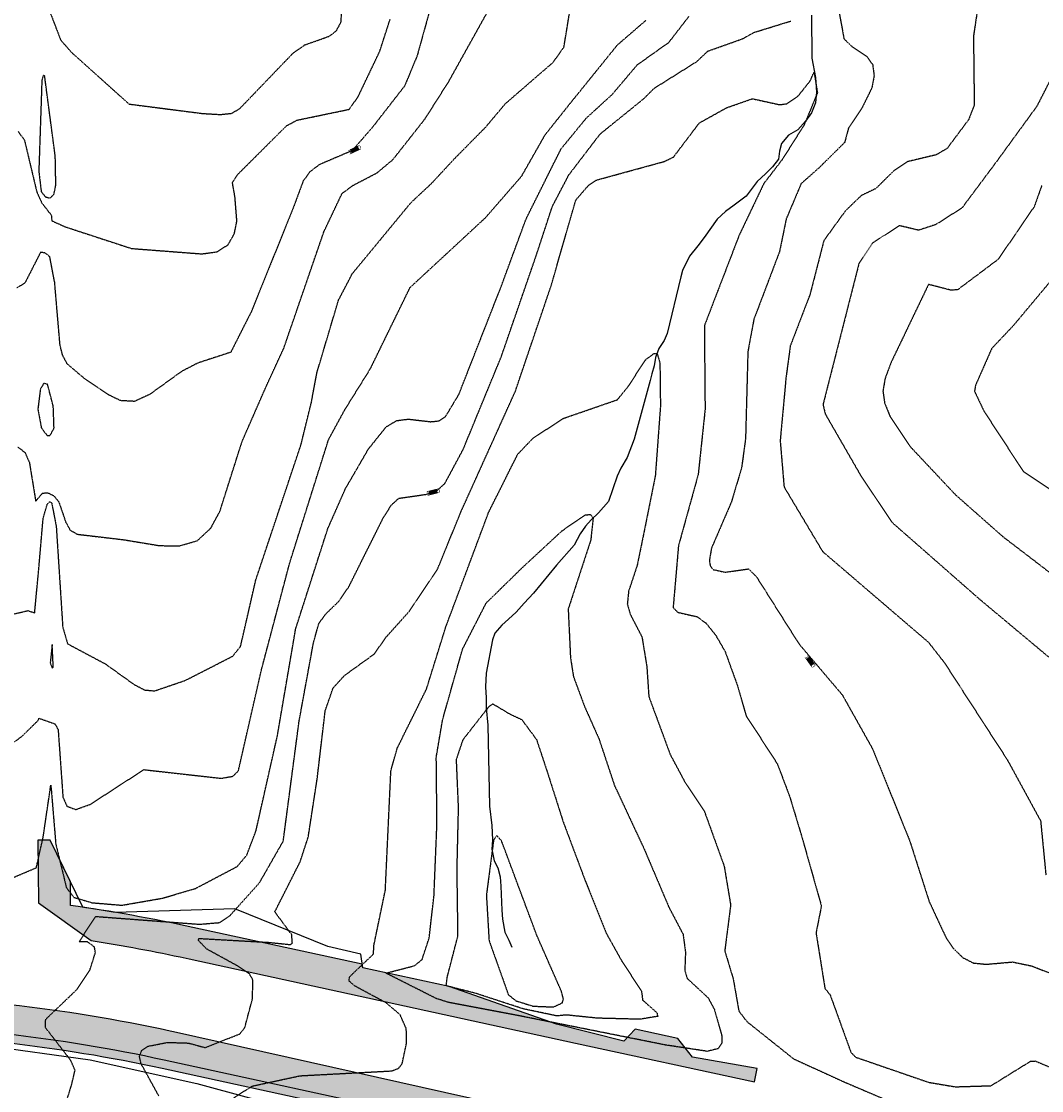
# Model space of a CAD drawing. Header units: feet. Extents: x 2234729 to 2255890, y 588345 to 614924.
# Tile 51 of 88: x 2246220 to 2246671, y 596181 to 596654. Entities that reach past the tile are written whole.
import ezdxf

# ---------------------------------------------------------------- set-up
doc = ezdxf.new("R2010")
doc.units = ezdxf.units.FT
doc.header["$MEASUREMENT"] = 0
doc.linetypes.add('OhDOT_USTN3', pattern=[0.22, 0.165, -0.055])
for name, color, linetype in [('DR_P_Ain', 1, 'Continuous'), ('DR_P_Aix', 2, 'Continuous'), ('DT_X_Contour_Major', 132, 'OhDOT_USTN3'), ('DT_X_Contour_Minor', 136, 'OhDOT_USTN3'), ('DT_X_Contour_Text', 251, 'Continuous'), ('L1', 203, 'Continuous'), ('Waterways', 7, 'Continuous')]:
    doc.layers.add(name, color=color, linetype=linetype)
doc.styles.add('L100', font='cceo.shx', dxfattribs={"height": 2})
picture_1 = doc.add_image_def('image1.sid', size_in_pixel=(17786, 6468))

msp = doc.modelspace()

# ---------------------------------------------------------------- hatches: boundary and pattern name
at = {"layer": 'DR_P_Ain', "transparency": 33554483}
h = msp.add_hatch(color=256, dxfattribs=at)
h.dxf.hatch_style = 1
edge = h.paths.add_edge_path()
edge.add_line((2245708.630216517, 596281.7304674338), (2245679.137036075, 596353.0097727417))
edge.add_arc((2243942.045061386, 595634.2546329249), 1879.919540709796, 22.47826456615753, 28.96858406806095)
edge.add_line((2245586.759225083, 596544.7560328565), (2245581.041853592, 596544.7560328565))
edge.add_arc((2243942.045061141, 595634.2546328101), 1874.919540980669, 22.4782645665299, 29.05320502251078, ccw=False)
edge.add_line((2245674.516912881, 596351.0981081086), (2245681.348319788, 596334.5879206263))
edge.add_arc((2245644.387343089, 596319.2946488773), 39.99997449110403, -90.45179056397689, 22.47820943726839, ccw=False)
edge.add_line((2245644.071937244, 596279.2959179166), (2245640.699109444, 596279.3225107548))
edge.add_arc((2245633.010771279, 596329.8859819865), 51.144649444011, 271.1702127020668, 278.6457824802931, ccw=False)
edge.add_line((2245634.055280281, 596278.751999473), (2245610.891561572, 596278.9346322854))
edge.add_line((2245610.891561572, 596278.9346322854), (2245606.741689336, 596274.5900903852))
edge.add_line((2245606.741689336, 596274.5900903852), (2245700.18194176, 596273.8533668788))
edge.add_line((2245700.18194176, 596273.8533668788), (2245708.630216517, 596281.7304674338))
edge = h.paths.add_edge_path()
edge.add_line((2245988.251492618, 596271.5821015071), (2245986.595027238, 596275.5953121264))
edge.add_line((2245986.595027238, 596275.5953121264), (2245957.216998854, 596275.8269412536))
edge.add_line((2245957.216998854, 596275.8269412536), (2245924.885330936, 596273.5273760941))
edge.add_line((2245924.885330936, 596273.5273760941), (2245908.454344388, 596276.1889362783))
edge.add_line((2245908.454344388, 596276.1889362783), (2245857.058777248, 596276.6162484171))
edge.add_line((2245857.058777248, 596276.6162484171), (2245807.22196095, 596277.0095672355))
edge.add_line((2245807.22196095, 596277.0095672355), (2245797.845511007, 596275.7948317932))
edge.add_arc((2245796.08968646, 596292.8906373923), 17.18573504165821, 203.7579975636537, 275.8640017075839, ccw=False)
edge.add_line((2245780.360352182, 596285.9669438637), (2245776.834060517, 596295.5305252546))
edge.add_arc((2245807.156110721, 596313.011179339), 34.99999993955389, 202.478264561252, 209.9634377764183, ccw=False)
edge.add_line((2245774.815248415, 596299.6295269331), (2245769.763115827, 596311.8395529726))
edge.add_line((2245769.763115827, 596311.8395529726), (2245752.162906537, 596348.022818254))
edge.add_line((2245752.162906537, 596348.022818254), (2245740.229418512, 596383.2029321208))
edge.add_line((2245740.229418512, 596383.2029321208), (2245731.559336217, 596403.68896882))
edge.add_line((2245731.559336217, 596403.68896882), (2245722.37931944, 596404.7739417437))
edge.add_line((2245722.37931944, 596404.7739417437), (2245777.073698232, 596273.2471188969))
edge.add_line((2245777.073698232, 596273.2471188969), (2245988.251492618, 596271.5821015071))
edge = h.paths.add_edge_path()
edge.add_line((2246508.194265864, 596145.6299571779), (2246493.969858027, 596146.5169821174))
edge.add_line((2246493.969858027, 596146.5169821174), (2246445.070220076, 596156.9505581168))
edge.add_line((2246445.070220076, 596156.9505581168), (2246417.500146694, 596161.2859737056))
edge.add_line((2246417.500146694, 596161.2859737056), (2246282.126629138, 596190.765220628))
edge.add_arc((2246136.976415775, 595524.2117293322), 682.1745679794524, 77.71493123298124, 89.54826456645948)
edge.add_line((2246142.354808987, 596206.3650948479), (2245912.073890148, 596208.1807295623))
edge.add_arc((2245893.253152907, 596077.5451221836), 131.9844008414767, 81.80177942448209, 97.2947497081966)
edge.add_line((2245876.494603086, 596208.4612521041), (2245866.442404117, 596208.5405080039))
edge.add_line((2245866.442404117, 596208.5405080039), (2245831.832424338, 596197.2808722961))
edge.add_arc((2245838.019807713, 596178.2620319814), 19.99999999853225, 108.0212177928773, 202.4782645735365)
edge.add_line((2245819.539314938, 596170.6153734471), (2245816.403782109, 596178.1939230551))
edge.add_arc((2245839.504398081, 596187.7522462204), 25.00000000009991, 89.5482645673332, 202.4782645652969, ccw=False)
edge.add_line((2245839.701502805, 596212.751469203), (2246142.386345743, 596210.364970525))
edge.add_arc((2246136.976415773, 595524.2117293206), 686.1745679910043, 77.71493123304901, 89.54826456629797, ccw=False)
edge.add_line((2246282.977732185, 596194.6736248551), (2246508.194265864, 596145.6299571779))
edge = h.paths.add_edge_path()
edge.add_line((2245877.915678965, 595872.6002894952), (2245876.324679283, 595871.9419940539))
edge.add_line((2245876.324679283, 595871.9419940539), (2245865.298524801, 595890.0158999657))
edge.add_line((2245865.298524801, 595890.0158999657), (2245789.844298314, 596072.3741524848))
edge.add_line((2245789.844298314, 596072.3741524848), (2245784.775802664, 596092.4692741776))
edge.add_line((2245784.775802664, 596092.4692741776), (2245772.432396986, 596114.4553459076))
edge.add_line((2245772.432396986, 596114.4553459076), (2245750.41194612, 596167.674511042))
edge.add_arc((2245681.110098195, 596138.99954154), 75.00000001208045, 22.47826456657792, 32.38926362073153)
edge.add_line((2245744.442221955, 596179.1746843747), (2245742.577399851, 596184.3247027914))
edge.add_line((2245742.577399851, 596184.3247027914), (2245735.09978759, 596191.0582914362))
edge.add_arc((2245681.110098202, 596138.9995415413), 75.00000000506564, 43.95686857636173, 52.03706929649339)
edge.add_line((2245727.246462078, 596198.1302098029), (2245726.54833561, 596198.7588725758))
edge.add_arc((2245637.766817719, 596102.216900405), 131.1583406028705, 47.39787008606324, 58.29355114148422)
edge.add_line((2245706.699367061, 596213.800115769), (2245736.836019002, 596213.5625053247))
edge.add_line((2245736.836019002, 596213.5625053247), (2245877.915678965, 595872.6002894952))
at = {"layer": 'DR_P_Aix', "transparency": 33554483}
h = msp.add_hatch(color=256, dxfattribs=at)
h.dxf.hatch_style = 1
h.paths.add_polyline_path([(2245606.741689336, 596274.5900903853), (2245605.680102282, 596273.4787044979), (2245598.789398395, 596273.5117205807), (2245598.780102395, 596264.8118618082), (2245587.119489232, 596264.8243214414), (2245587.093236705, 596261.4946559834), (2245686.089961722, 596260.714122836), (2245700.18194176, 596273.8533668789)], flags=17)
h.paths.add_polyline_path([(2245978.014146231, 595675.8011871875), (2245964.868694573, 595670.3620042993), (2245961.367478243, 595670.9134523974), (2245939.827408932, 595722.9716283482), (2245922.118465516, 595769.8298664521), (2245900.17102703, 595818.8152746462), (2245882.118352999, 595862.445091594), (2245877.915678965, 595872.6002894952), (2245736.836019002, 596213.5625053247), (2245706.699367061, 596213.800115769), (2245698.442700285, 596213.8652149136), (2245656.801789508, 596218.370928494), (2245607.139609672, 596218.2942428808), (2245607.053872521, 596214.5859181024), (2245541.939484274, 596215.0991541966), (2245541.858073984, 596225.0148502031), (2245586.81383799, 596226.0579062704), (2245586.825174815, 596227.4957807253), (2245739.820113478, 596226.2895022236), (2245756.929551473, 596217.4384011), (2245797.521251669, 596108.74816268), (2245881.300815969, 595906.269181), (2245936.151970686, 595776.1191400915)])
edge = h.paths.add_edge_path()
edge.add_line((2245708.630216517, 596281.7304674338), (2245717.936804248, 596290.4078518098))
edge.add_line((2245717.936804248, 596290.4078518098), (2245701.052470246, 596335.6193325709))
edge.add_arc((2244285.180441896, 595806.8585879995), 1511.383976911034, 20.47826456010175, 31.53096327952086)
edge.add_line((2245573.420175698, 596597.2508411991), (2245575.12488764, 596598.2967576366))
edge.add_arc((2244285.18044224, 595806.858586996), 1513.383973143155, 31.53096331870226, 31.56795818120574)
edge.add_line((2245574.613601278, 596599.1294867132), (2245572.698044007, 596602.2570014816))
edge.add_line((2245572.698044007, 596602.2570014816), (2245570.791292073, 596605.388504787))
edge.add_line((2245570.791292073, 596605.388504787), (2245568.891143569, 596608.5253141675))
edge.add_line((2245568.891143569, 596608.5253141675), (2245566.996591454, 596611.6667944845))
edge.add_line((2245566.996591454, 596611.6667944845), (2245565.106627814, 596614.8123101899))
edge.add_line((2245565.106627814, 596614.8123101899), (2245563.221003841, 596617.9599538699))
edge.add_line((2245563.221003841, 596617.9599538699), (2245561.336939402, 596621.112049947))
edge.add_line((2245561.336939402, 596621.112049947), (2245559.454435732, 596624.2662718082))
edge.add_line((2245559.454435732, 596624.2662718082), (2245557.572481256, 596627.4219816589))
edge.add_line((2245557.572481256, 596627.4219816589), (2245555.690063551, 596630.5785412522))
edge.add_line((2245555.690063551, 596630.5785412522), (2245553.806169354, 596633.7353118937))
edge.add_line((2245553.806169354, 596633.7353118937), (2245551.919784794, 596636.8916540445))
edge.add_line((2245551.919784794, 596636.8916540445), (2245550.03089295, 596640.0452667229))
edge.add_line((2245550.03089295, 596640.0452667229), (2245548.13673648, 596643.1984166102))
edge.add_line((2245548.13673648, 596643.1984166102), (2245546.237044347, 596646.34921932))
edge.add_line((2245546.237044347, 596646.34921932), (2245544.330799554, 596649.4970340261))
edge.add_line((2245544.330799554, 596649.4970340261), (2245542.416984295, 596652.6412193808))
edge.add_line((2245542.416984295, 596652.6412193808), (2245540.494579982, 596655.7811334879))
edge.add_line((2245540.494579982, 596655.7811334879), (2245538.562567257, 596658.9161338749))
edge.add_line((2245538.562567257, 596658.9161338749), (2245536.619926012, 596662.045577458))
edge.add_line((2245536.619926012, 596662.045577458), (2245534.665635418, 596665.1688205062))
edge.add_line((2245534.665635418, 596665.1688205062), (2245532.698673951, 596668.285218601))
edge.add_line((2245532.698673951, 596668.285218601), (2245530.718019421, 596671.3941265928))
edge.add_line((2245530.718019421, 596671.3941265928), (2245528.722649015, 596674.4948985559))
edge.add_line((2245528.722649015, 596674.4948985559), (2245526.713710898, 596677.5835490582))
edge.add_line((2245526.713710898, 596677.5835490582), (2245496.188959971, 596724.2534736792))
edge.add_line((2245496.188959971, 596724.2534736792), (2245495.091680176, 596725.933836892))
edge.add_line((2245495.091680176, 596725.933836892), (2245493.997974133, 596727.6133716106))
edge.add_line((2245493.997974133, 596727.6133716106), (2245492.904218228, 596729.2964874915))
edge.add_line((2245492.904218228, 596729.2964874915), (2245491.810938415, 596730.9812203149))
edge.add_line((2245491.810938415, 596730.9812203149), (2245490.71762237, 596732.6671986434))
edge.add_line((2245490.71762237, 596732.6671986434), (2245489.623756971, 596734.3540506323))
edge.add_line((2245489.623756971, 596734.3540506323), (2245488.528828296, 596736.0414040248))
edge.add_line((2245488.528828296, 596736.0414040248), (2245487.432322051, 596737.7288855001))
edge.add_line((2245487.432322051, 596737.7288855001), (2245486.334749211, 596739.4145498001))
edge.add_line((2245486.334749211, 596739.4145498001), (2245485.233800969, 596741.1007755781))
edge.add_line((2245485.233800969, 596741.1007755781), (2245484.129727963, 596742.7860106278))
edge.add_line((2245484.129727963, 596742.7860106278), (2245483.022012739, 596744.4698807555))
edge.add_line((2245483.022012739, 596744.4698807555), (2245481.910137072, 596746.152011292))
edge.add_line((2245481.910137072, 596746.152011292), (2245480.793582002, 596747.8320270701))
edge.add_line((2245480.793582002, 596747.8320270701), (2245479.671827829, 596749.5095523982))
edge.add_line((2245479.671827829, 596749.5095523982), (2245478.544354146, 596751.1842110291))
edge.add_line((2245478.544354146, 596751.1842110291), (2245477.410639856, 596752.8556261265))
edge.add_line((2245477.410639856, 596752.8556261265), (2245476.270163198, 596754.5234202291))
edge.add_line((2245476.270163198, 596754.5234202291), (2245475.122401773, 596756.1872152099))
edge.add_line((2245475.122401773, 596756.1872152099), (2245473.966832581, 596757.8466322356))
edge.add_line((2245473.966832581, 596757.8466322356), (2245472.802932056, 596759.5012917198))
edge.add_line((2245472.802932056, 596759.5012917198), (2245471.6301761, 596761.1508132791))
edge.add_line((2245471.6301761, 596761.1508132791), (2245470.448040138, 596762.794815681))
edge.add_line((2245470.448040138, 596762.794815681), (2245469.255999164, 596764.4329167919))
edge.add_line((2245469.255999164, 596764.4329167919), (2245468.05362105, 596766.0646070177))
edge.add_line((2245468.05362105, 596766.0646070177), (2245460.672046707, 596760.5898321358))
edge.add_line((2245460.672046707, 596760.5898321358), (2245461.262393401, 596759.7938746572))
edge.add_line((2245461.262393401, 596759.7938746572), (2245482.46717969, 596714.1453909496))
edge.add_line((2245482.46717969, 596714.1453909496), (2245508.087670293, 596676.5417687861))
edge.add_line((2245508.087670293, 596676.5417687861), (2245510.679156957, 596670.3456297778))
edge.add_arc((2243942.045061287, 595634.2546328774), 1879.919540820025, 22.47826456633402, 33.44496988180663, ccw=False)
edge.add_line((2245679.137036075, 596353.0097727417), (2245708.630216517, 596281.7304674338))
edge = h.paths.add_edge_path()
edge.add_line((2245598.279798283, 596644.2914246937), (2245586.26349218, 596663.7376757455))
edge.add_line((2245586.26349218, 596663.7376757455), (2245577.051599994, 596678.3059541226))
edge.add_line((2245577.051599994, 596678.3059541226), (2245558.681520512, 596706.5307249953))
edge.add_line((2245558.681520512, 596706.5307249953), (2245530.507266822, 596747.8421447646))
edge.add_line((2245530.507266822, 596747.8421447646), (2245500.159907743, 596789.8772360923))
edge.add_line((2245500.159907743, 596789.8772360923), (2245482.511104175, 596776.7874503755))
edge.add_line((2245482.511104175, 596776.7874503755), (2245569.780532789, 596652.8821787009))
edge.add_line((2245569.780532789, 596652.8821787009), (2245603.069865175, 596590.7168364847))
edge.add_arc((2244285.180441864, 595806.8585879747), 1533.38393295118, 23.05596076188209, 30.743463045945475, ccw=False)
edge.add_line((2245696.081940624, 596407.3777355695), (2245701.602666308, 596409.7275108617))
edge.add_arc((2244285.180441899, 595806.8585879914), 1539.383920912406, 20.47826456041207, 23.0559607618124, ccw=False)
edge.add_line((2245727.282957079, 596345.4151696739), (2245752.563722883, 596277.7204144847))
edge.add_line((2245752.563722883, 596277.7204144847), (2245778.086919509, 596259.9889318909))
edge.add_line((2245778.086919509, 596259.9889318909), (2245857.084304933, 596259.3659292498))
edge.add_line((2245857.084304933, 596259.3659292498), (2246007.073429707, 596257.4333280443))
edge.add_line((2246007.073429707, 596257.4333280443), (2246142.748911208, 596256.3636036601))
edge.add_arc((2246136.976320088, 595524.2132564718), 732.1731036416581, 86.94502061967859, 89.54826456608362, ccw=False)
edge.add_line((2246175.996891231, 596255.3458359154), (2246205.309614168, 596270.962676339))
edge.add_line((2246205.309614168, 596270.962676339), (2246205.123456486, 596291.6756606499))
edge.add_line((2246205.123456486, 596291.6756606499), (2246198.637862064, 596291.6173714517))
edge.add_line((2246198.637862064, 596291.6173714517), (2246191.439990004, 596284.2367864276))
edge.add_line((2246191.439990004, 596284.2367864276), (2246191.582452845, 596268.3855441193))
edge.add_arc((2246136.97641578, 595524.2117294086), 746.1745679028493, 85.80326780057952, 89.54826456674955)
edge.add_line((2246142.859397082, 596270.3631056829), (2245777.073698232, 596273.2471188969))
edge.add_line((2245777.073698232, 596273.2471188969), (2245734.578514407, 596375.9497483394))
edge.add_arc((2243942.045061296, 595634.2546328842), 1939.919540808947, 22.47826456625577, 31.37647403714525)
edge = h.paths.add_edge_path()
edge.add_line((2246508.194265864, 596145.6299571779), (2246535.368460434, 596143.9353918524))
edge.add_line((2246535.368460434, 596143.9353918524), (2246537.043818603, 596151.6289102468))
edge.add_line((2246537.043818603, 596151.6289102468), (2246457.89877879, 596168.8636550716))
edge.add_line((2246457.89877879, 596168.8636550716), (2246287.119225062, 596207.0765018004))
edge.add_line((2246287.119225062, 596207.0765018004), (2246285.743423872, 596207.3760994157))
edge.add_arc((2246136.976320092, 595524.2132564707), 699.1731696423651, 77.71493123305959, 89.54826456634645)
edge.add_line((2246142.488733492, 596223.364695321), (2246006.908225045, 596224.4336708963))
edge.add_line((2246006.908225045, 596224.4336708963), (2245816.820846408, 596225.9324022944))
edge.add_line((2245816.820846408, 596225.9324022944), (2245791.533106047, 596187.662943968))
edge.add_line((2245791.533106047, 596187.662943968), (2245817.97275408, 596116.8622006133))
edge.add_line((2245817.97275408, 596116.8622006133), (2245901.54774258, 595914.8776390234))
edge.add_line((2245901.54774258, 595914.8776390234), (2245999.26667042, 595684.5948269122))
edge.add_line((2245999.26667042, 595684.5948269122), (2246012.598818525, 595690.1112590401))
edge.add_line((2246012.598818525, 595690.1112590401), (2246013.709666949, 595701.3453482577))
edge.add_line((2246013.709666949, 595701.3453482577), (2245995.943173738, 595726.8152841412))
edge.add_line((2245995.943173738, 595726.8152841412), (2245990.129275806, 595740.866349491))
edge.add_line((2245990.129275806, 595740.866349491), (2245989.744974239, 595745.3459413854))
edge.add_line((2245989.744974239, 595745.3459413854), (2245975.797218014, 595792.9723949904))
edge.add_line((2245975.797218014, 595792.9723949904), (2245953.058753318, 595838.4876132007))
edge.add_line((2245953.058753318, 595838.4876132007), (2245937.419765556, 595885.7217277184))
edge.add_line((2245937.419765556, 595885.7217277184), (2245816.403782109, 596178.1939230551))
edge.add_arc((2245839.504398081, 596187.7522462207), 24.99999999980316, 89.54826456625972, 202.4782645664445, ccw=False)
edge.add_line((2245839.701502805, 596212.751469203), (2246142.386345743, 596210.364970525))
edge.add_arc((2246136.976415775, 595524.2117293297), 686.1745679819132, 77.71493123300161, 89.54826456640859, ccw=False)
edge.add_line((2246282.977732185, 596194.6736248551), (2246508.194265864, 596145.6299571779))
edge = h.paths.add_edge_path()
edge.add_line((2246241.53846236, 596273.5048633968), (2246232.573664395, 596291.9223690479))
edge.add_line((2246232.573664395, 596291.9223690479), (2246227.122524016, 596291.8733769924))
edge.add_line((2246227.122524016, 596291.8733769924), (2246227.37087532, 596264.2403699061))
edge.add_line((2246227.37087532, 596264.2403699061), (2246250.781757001, 596247.4876001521))
edge.add_arc((2246136.976320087, 595524.2132564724), 732.1731036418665, 77.7149312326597, 81.05796555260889, ccw=False)
edge.add_line((2246292.765009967, 596239.6203698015), (2246294.140811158, 596239.3207721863))
edge.add_line((2246294.140811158, 596239.3207721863), (2246465.133185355, 596202.0852318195))
edge.add_line((2246465.133185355, 596202.0852318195), (2246544.278184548, 596184.850300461))
edge.add_line((2246544.278184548, 596184.850300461), (2246545.583526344, 596190.8446432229))
edge.add_line((2246545.583526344, 596190.8446432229), (2246516.856448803, 596195.8669171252))
edge.add_line((2246516.856448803, 596195.8669171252), (2246510.356017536, 596204.1616126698))
edge.add_line((2246510.356017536, 596204.1616126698), (2246491.457230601, 596208.2971914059))
edge.add_line((2246491.457230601, 596208.2971914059), (2246486.567118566, 596202.9183396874))
edge.add_line((2246486.567118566, 596202.9183396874), (2246456.723925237, 596210.4662759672))
edge.add_line((2246456.723925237, 596210.4662759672), (2246409.169835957, 596227.0788312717))
edge.add_line((2246409.169835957, 596227.0788312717), (2246371.011375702, 596235.3225603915))
edge.add_line((2246371.011375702, 596235.3225603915), (2246370.755825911, 596236.9650019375))
edge.add_line((2246370.755825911, 596236.9650019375), (2246295.744277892, 596253.2996882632))
edge.add_arc((2246136.976415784, 595524.2117293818), 746.1745679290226, 77.71493123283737, 81.93726969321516)
edge.add_line((2246241.632780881, 596263.0104374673), (2246241.53846236, 596273.5048633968))

# ---------------------------------------------------------------- linework, layer by layer
at = {"layer": 'DR_P_Ain', "flags": 128}
msp.add_lwpolyline([(2246508.194265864, 596145.6299571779), (2246493.969858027, 596146.5169821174), (2246445.070220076, 596156.9505581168), (2246417.500146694, 596161.2859737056), (2246282.126629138, 596190.765220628, 0.05167858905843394), (2246142.354808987, 596206.3650948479), (2245912.073890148, 596208.1807295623, 0.06770399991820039), (2245876.494603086, 596208.4612521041), (2245866.442404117, 596208.5405080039), (2245831.832424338, 596197.2808722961, 0.4371857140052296), (2245819.539314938, 596170.6153734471), (2245816.403782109, 596178.1939230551, -0.5369258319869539), (2245839.701502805, 596212.751469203), (2246142.386345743, 596210.364970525, -0.05167858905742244), (2246282.977732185, 596194.6736248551)], format="xyb", close=True, dxfattribs=at)
at = {"layer": 'DR_P_Aix', "flags": 128}
for points in [[(2246241.53846236, 596273.5048633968), (2246232.573664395, 596291.9223690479), (2246227.122524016, 596291.8733769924), (2246227.37087532, 596264.2403699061), (2246250.781757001, 596247.4876001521, -0.01458777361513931), (2246292.765009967, 596239.6203698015), (2246294.140811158, 596239.3207721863), (2246465.133185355, 596202.0852318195), (2246544.278184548, 596184.850300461), (2246545.583526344, 596190.8446432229), (2246516.856448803, 596195.8669171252), (2246510.356017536, 596204.1616126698), (2246491.457230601, 596208.2971914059), (2246486.567118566, 596202.9183396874), (2246456.723925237, 596210.4662759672), (2246409.169835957, 596227.0788312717), (2246371.011375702, 596235.3225603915), (2246370.755825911, 596236.9650019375), (2246295.744277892, 596253.2996882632, 0.01842551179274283), (2246241.632780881, 596263.0104374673), (2246241.53846236, 596273.5048633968)], [(2245839.701502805, 596212.751469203), (2246142.386345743, 596210.364970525, -0.05167858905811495), (2246282.977732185, 596194.6736248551), (2246508.194265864, 596145.6299571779), (2246508.194265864, 596145.6299571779), (2246535.368460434, 596143.9353918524), (2246537.043818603, 596151.6289102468), (2246457.89877879, 596168.8636550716), (2246287.119225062, 596207.0765018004), (2246285.743423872, 596207.3760994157, 0.05167858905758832), (2246142.488733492, 596223.364695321), (2246006.908225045, 596224.4336708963), (2245816.820846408, 596225.9324022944)]]:
    msp.add_lwpolyline(points, format="xyb", dxfattribs=at)
at = {"layer": 'DT_X_Contour_Major'}
for points in [[(2246405.35974431, 596676.595404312), (2246394.99952881, 596639.2155578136), (2246389.509710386, 596625.955413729), (2246375.249568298, 596607.5853717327), (2246366.249586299, 596597.2556679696), (2246351.68957606, 596591.0253654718), (2246347.499623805, 596587.8455818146), (2246344.539655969, 596583.7356818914), (2246340.349703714, 596572.3754683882), (2246321.569557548, 596525.8453777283), (2246312.509536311, 596507.9664764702), (2246297.929512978, 596503.1954886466), (2246290.92952697, 596499.5954302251), (2246276.659542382, 596489.31559515), (2246269.940723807, 596486.2155357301), (2246263.719607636, 596486.5554300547), (2246257.989632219, 596489.3556213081), (2246247.69962655, 596496.395633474), (2246240.139602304, 596502.7955550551), (2246238.089737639, 596506.6544712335), (2246236.969661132, 596511.0954072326), (2246234.579574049, 596538.9664144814), (2246232.429643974, 596550.2455913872), (2246230.379451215, 596551.9453911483), (2246228.338444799, 596552.2354168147), (2246221.419495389, 596538.6655620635), (2246217.898505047, 596536.4854483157)], [(2246579.979801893, 596668.2555259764), (2246583.979793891, 596646.7555689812), (2246587.279656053, 596643.5656147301), (2246594.119537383, 596639.0154269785), (2246596.65955855, 596635.2956181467), (2246597.289806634, 596630.4055360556), (2246596.279638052, 596624.9954418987), (2246591.689752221, 596615.725447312), (2246585.919750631, 596607.1244146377), (2246584.229793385, 596600.8655688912), (2246573.099566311, 596589.8255647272), (2246564.979831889, 596582.615605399), (2246558.379779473, 596566.9965421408), (2246555.409641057, 596552.495586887), (2246544.069768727, 596522.5753711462), (2246541.409669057, 596508.2456753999), (2246540.379815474, 596469.7454243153), (2246538.629818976, 596456.785476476), (2246534.069788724, 596441.5653625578), (2246525.299793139, 596421.1956526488), (2246524.369676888, 596415.7963852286), (2246524.729584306, 596413.4853662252), (2246526.009765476, 596411.7553828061), (2246531.419531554, 596410.5755951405), (2246541.689524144, 596412.0555790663), (2246545.199687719, 596408.5956122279), (2246564.059558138, 596378.7954749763), (2246583.249808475, 596356.1954545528), (2246596.62970297, 596332.2955679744), (2246613.079801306, 596291.54532139), (2246621.689692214, 596264.6556113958), (2246629.170648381, 596248.6356303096), (2246632.439670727, 596243.9453509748), (2246636.439662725, 596239.9755426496), (2246641.279548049, 596237.5054032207), (2246646.959654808, 596236.9653780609), (2246658.53869988, 596237.9853891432), (2246667.069850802, 596236.2255501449), (2246679.029800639, 596231.4955727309)], [(2246237.63960731, 596169.3752901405), (2246242.049703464, 596183.4654850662), (2246243.59858489, 596190.0455243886), (2246241.649769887, 596194.4753055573), (2246230.480500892, 596208.9254078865), (2246230.609765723, 596212.5753349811), (2246244.259672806, 596225.6255057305), (2246250.229477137, 596234.605474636), (2246252.589708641, 596242.0454203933), (2246252.20946005, 596244.574614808), (2246249.049689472, 596246.8954763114), (2246245.469644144, 596246.9653580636), (2246252.679603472, 596258.1464380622), (2246298.679511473, 596254.6753163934), (2246307.759545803, 596255.4453279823), (2246312.279549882, 596258.6254397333), (2246325.199471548, 596273.0053322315), (2246335.759489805, 596291.4856102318), (2246342.779488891, 596344.5753990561), (2246349.079673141, 596379.0753300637), (2246351.44974713, 596387.7154046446), (2246354.379531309, 596391.9053568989), (2246360.429716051, 596397.7655813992), (2246364.739746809, 596404.0444402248), (2246379.80959855, 596434.2553378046), (2246383.599617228, 596440.3055225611), (2246386.899479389, 596443.3163433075), (2246399.309559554, 596445.0955392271), (2246403.64977397, 596446.5853656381), (2246407.259674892, 596449.8255166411), (2246415.399750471, 596464.9655782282), (2246432.239611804, 596505.9454831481), (2246447.589646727, 596550.3656698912), (2246454.849802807, 596572.5254024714), (2246462.119801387, 596586.4456502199), (2246475.990508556, 596604.6053908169), (2246495.279511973, 596620.2146115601), (2246499.909752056, 596624.8556783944), (2246518.779793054, 596636.6955497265), (2246523.699730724, 596641.3356323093), (2246539.008755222, 596646.7654114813), (2246544.119637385, 596649.6056288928), (2246560.419801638, 596654.6554875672)], [(2246458.859637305, 596225.0254413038), (2246447.959724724, 596249.8456016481), (2246432.349519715, 596291.6755704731), (2246430.209760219, 596293.985605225), (2246428.859697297, 596291.9055568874), (2246425.669743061, 596267.5453693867), (2246426.849530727, 596247.4853701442), (2246435.399710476, 596223.4555625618), (2246438.789795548, 596220.7754498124), (2246446.339649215, 596218.4155463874), (2246455.379657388, 596218.0553108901), (2246459.309767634, 596219.9053728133), (2246459.768756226, 596221.5854875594), (2246458.859637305, 596225.0254413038)]]:
    msp.add_lwpolyline(points, dxfattribs=at)
at = {"layer": 'DT_X_Contour_Minor'}
for points in [[(2246232.789551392, 596657.8355993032), (2246237.259686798, 596646.1856882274), (2246242.149768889, 596640.6555155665), (2246267.509626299, 596617.8953904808), (2246299.859627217, 596613.736606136), (2246307.849768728, 596613.2546517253), (2246312.95966664, 596613.7854905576), (2246316.529541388, 596615.9045808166), (2246340.099704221, 596640.4353716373), (2246345.229615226, 596644.0554431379), (2246356.159711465, 596647.9556978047), (2246359.239757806, 596650.2854175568), (2246361.359504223, 596654.2653964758), (2246361.989752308, 596666.8053976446)], [(2246218.319764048, 596465.9954318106), (2246221.449679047, 596463.5656466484), (2246223.389635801, 596459.16539298), (2246226.189498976, 596442.0154928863), (2246229.19966355, 596445.5955382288), (2246231.509698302, 596445.7356298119), (2246234.11960122, 596444.5056453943), (2246236.409622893, 596441.72546722), (2246239.429629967, 596432.8764035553), (2246241.449639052, 596429.185466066), (2246244.639593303, 596427.3856008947), (2246265.029644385, 596424.9853432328), (2246280.899691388, 596422.3554272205), (2246289.830775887, 596422.2455193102), (2246297.7497233, 596424.5555540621), (2246303.639475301, 596430.0453724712), (2246307.699506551, 596437.4856463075), (2246317.519696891, 596468.4353875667), (2246328.569543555, 596493.6754945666), (2246335.979633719, 596509.7056462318), (2246353.789637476, 596561.4453721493), (2246361.779778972, 596578.266532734), (2246366.549782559, 596581.825580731), (2246377.259734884, 596587.4154645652), (2246384.30958955, 596593.3055446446), (2246398.549718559, 596611.3855609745), (2246408.939789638, 596627.7556069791), (2246428.509632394, 596662.8956285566)], [(2246205.579632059, 596389.5054273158), (2246222.729532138, 596393.5556160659), (2246225.729526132, 596392.5864578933), (2246227.639627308, 596412.9555116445), (2246229.479518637, 596434.4055999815), (2246231.279711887, 596440.6454169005), (2246232.27970989, 596441.775335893), (2246233.239681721, 596441.3655598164), (2246235.269533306, 596430.8554102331), (2246238.149448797, 596386.2255782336), (2246240.309549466, 596378.8653567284), (2246257.059515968, 596369.9454270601), (2246269.719595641, 596360.8653927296), (2246274.389533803, 596358.4356075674), (2246278.809472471, 596358.0153328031), (2246292.529589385, 596362.7056121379), (2246313.409468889, 596373.4155644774), (2246316.868779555, 596377.7456083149), (2246323.639763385, 596407.2455493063), (2246343.63972339, 596467.115508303), (2246348.209596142, 596485.7854184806), (2246350.699748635, 596499.0554050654), (2246360.209572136, 596531.0356560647), (2246366.33948113, 596542.8056456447), (2246392.359770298, 596574.3154251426), (2246401.419791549, 596582.7753819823), (2246411.839718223, 596593.9955038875), (2246425.369546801, 596607.6854371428), (2246434.079503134, 596618.0656657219), (2246455.149670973, 596636.3044743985), (2246459.989556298, 596643.0456026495), (2246462.969537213, 596661.3054086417)], [(2246642.770686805, 596657.9054810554), (2246641.2706898, 596647.9855533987), (2246641.609599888, 596617.4554307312), (2246639.159801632, 596611.0755222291), (2246629.649650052, 596598.2655084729), (2246624.759567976, 596595.3954354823), (2246612.069632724, 596592.374444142), (2246606.019776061, 596588.3153971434), (2246597.999778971, 596580.4345073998), (2246591.659568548, 596577.3954714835), (2246584.569687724, 596570.5756032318), (2246575.03952305, 596557.4056820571), (2246568.879758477, 596533.485454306), (2246560.179644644, 596510.7653553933), (2246558.279714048, 596496.6964858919), (2246555.709509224, 596468.7854524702), (2246557.439820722, 596448.3455327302), (2246574.499825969, 596419.745524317), (2246621.329784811, 596379.5753290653), (2246628.429836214, 596370.4956228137), (2246656.279846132, 596327.454370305), (2246670.989790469, 596300.4754216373), (2246673.3296808, 596276.4154303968)], [(2246209.139664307, 596272.3655697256), (2246226.439498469, 596279.705450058), (2246229.459505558, 596293.065331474), (2246232.889616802, 596316.3464528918), (2246235.059559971, 596290.2356127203), (2246239.770508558, 596270.8554021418), (2246243.129753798, 596266.5853975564), (2246251.059527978, 596264.2254941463), (2246264.369540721, 596263.105417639), (2246282.349491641, 596266.235332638), (2246296.999724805, 596270.5653764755), (2246315.370751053, 596280.2553177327), (2246319.619758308, 596285.2953338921), (2246323.689632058, 596296.0056143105), (2246333.169599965, 596338.1754774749), (2246341.269649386, 596385.5356189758), (2246355.49862355, 596429.9154514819), (2246363.299789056, 596447.6053767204), (2246373.4995718, 596465.1955646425), (2246381.339779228, 596474.955387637), (2246385.929665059, 596477.6955396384), (2246391.089759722, 596478.3756563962), (2246400.959490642, 596477.2253962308), (2246404.589732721, 596477.5656186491), (2246407.549700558, 596479.4353655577), (2246413.508678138, 596489.3454507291), (2246432.259624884, 596537.1855781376), (2246443.209734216, 596566.9155055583), (2246458.679519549, 596597.9754828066), (2246469.929497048, 596611.6955997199), (2246481.349749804, 596622.1355394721), (2246492.469806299, 596635.2756050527), (2246506.45960772, 596645.2253883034), (2246515.439576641, 596656.855614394)], [(2246210.729556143, 596331.2955699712), (2246219.919498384, 596337.7345334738), (2246227.009707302, 596344.6856350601), (2246227.719679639, 596345.8854358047), (2246234.659626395, 596343.4054538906), (2246236.099584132, 596340.9753406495), (2246238.239671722, 596310.9153613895), (2246240.029694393, 596306.9455530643), (2246243.920762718, 596305.4855822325), (2246250.3895818, 596307.7854463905), (2246274.019783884, 596323.1554943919), (2246308.319584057, 596319.295593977), (2246313.47967872, 596320.2355527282), (2246315.869765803, 596322.5455874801), (2246326.079719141, 596367.2364429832), (2246332.279509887, 596390.6553593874), (2246338.62956281, 596414.7255212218), (2246355.809646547, 596469.2956220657), (2246362.959566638, 596482.4455301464), (2246374.210528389, 596500.4855203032), (2246391.88962689, 596536.655395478), (2246425.349533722, 596567.6454909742), (2246441.249764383, 596585.9354806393), (2246451.679533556, 596604.2756670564), (2246462.849786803, 596618.2956521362), (2246483.689640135, 596644.0856268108), (2246496.499653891, 596655.1456440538)], [(2246218.449685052, 596605.7454803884), (2246221.218708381, 596601.8455538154), (2246226.669484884, 596578.9345103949), (2246228.820727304, 596574.1956747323), (2246233.089747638, 596568.6855151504), (2246233.329576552, 596566.1953626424), (2246239.189472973, 596563.545433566), (2246268.569663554, 596553.9355446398), (2246299.709693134, 596551.5454575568), (2246306.549574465, 596552.465403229), (2246311.329748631, 596555.605488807), (2246314.099756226, 596560.435531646), (2246315.239517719, 596566.0756122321), (2246314.389781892, 596576.7753939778), (2246313.279547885, 596583.0555651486), (2246315.469504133, 596586.5854137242), (2246337.219788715, 596608.2654884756), (2246341.83953014, 596610.7556409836), (2246365.019601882, 596615.5755132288), (2246368.969725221, 596621.315659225), (2246378.509732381, 596641.3356323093), (2246383.079605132, 596655.5055514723)], [(2246228.619612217, 596579.2055072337), (2246230.369608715, 596576.8656168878), (2246232.459499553, 596576.225526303), (2246234.219666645, 596577.845601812), (2246235.099586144, 596582.0253834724), (2246234.849586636, 596594.7054762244), (2246230.139622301, 596630.3756804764), (2246229.529715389, 596630.5056014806), (2246228.909637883, 596628.38552697), (2246227.559574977, 596588.085410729), (2246228.619612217, 596579.2055072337)], [(2246280.639521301, 596178.7253370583), (2246272.819655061, 596192.9454529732), (2246272.079499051, 596196.3155249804), (2246273.139536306, 596198.8755592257), (2246275.839662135, 596200.635398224), (2246284.53058964, 596202.3653816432), (2246293.799599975, 596202.0753559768), (2246301.179506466, 596200.0655174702), (2246316.549554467, 596206.1353872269), (2246318.739510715, 596208.9355784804), (2246322.129595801, 596221.6353562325), (2246322.330710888, 596229.9653920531), (2246320.769690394, 596232.7855964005), (2246315.109596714, 596236.4555365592), (2246301.829767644, 596243.7353776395), (2246298.18968305, 596247.5355668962), (2246298.439682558, 596248.3954733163), (2246329.20963414, 596246.6753323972), (2246338.779496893, 596245.695347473), (2246339.779494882, 596246.3656217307), (2246339.509482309, 596250.0253913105), (2246332.029510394, 596260.1753053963), (2246343.299500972, 596282.4856282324), (2246346.839520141, 596293.4153963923), (2246350.799485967, 596319.2155416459), (2246354.329662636, 596349.1856260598), (2246357.819485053, 596359.3053564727), (2246362.899527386, 596364.8853978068), (2246376.058621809, 596374.3653657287), (2246381.229543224, 596381.7754558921), (2246391.569745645, 596393.2856034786), (2246403.929629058, 596411.6454748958), (2246414.549686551, 596437.6555934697), (2246438.509612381, 596490.745382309), (2246454.319620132, 596537.3755383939), (2246465.249716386, 596575.3856329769), (2246470.82975772, 596581.8455938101), (2246474.4895273, 596584.2553658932), (2246504.509808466, 596592.4856643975), (2246508.509800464, 596594.4354636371), (2246519.92972514, 596609.525656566), (2246532.059622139, 596616.2756430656), (2246543.409665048, 596620.2556219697), (2246555.409641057, 596617.6253778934), (2246558.64979206, 596617.9954558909), (2246563.619598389, 596621.4153965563), (2246568.959810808, 596628.1155143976), (2246570.719649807, 596631.9855853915), (2246572.219646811, 596622.8756954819), (2246566.368608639, 596608.7054482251), (2246556.659638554, 596593.3554133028), (2246548.449681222, 596582.6454609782), (2246537.48972939, 596559.645506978), (2246522.149536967, 596519.7056262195), (2246522.469746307, 596482.6456609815), (2246519.41955556, 596453.8553642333), (2246510.689586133, 596422.2763591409), (2246508.330666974, 596394.9453770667), (2246510.359534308, 596392.8256306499), (2246518.789635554, 596390.9155294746), (2246522.829653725, 596388.095653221), (2246527.199723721, 596382.6455328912), (2246531.369662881, 596375.385376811), (2246536.879822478, 596360.1144099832), (2246540.589788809, 596347.0954071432), (2246554.469682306, 596325.6955155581), (2246559.909632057, 596311.2454132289), (2246565.129765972, 596293.975434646), (2246573.949630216, 596262.7655233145), (2246571.589726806, 596250.8646284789), (2246575.509666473, 596226.316449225), (2246577.839714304, 596223.3554971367), (2246587.019814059, 596197.9943273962), (2246589.089691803, 596195.8355390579), (2246621.399666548, 596184.7053119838), (2246633.229695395, 596182.7053159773), (2246649.060700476, 596183.1853018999), (2246666.479628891, 596193.9953196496), (2246668.619716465, 596194.1354112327), (2246701.059612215, 596180.4254648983)], [(2246677.758805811, 596633.3855169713), (2246669.289662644, 596616.8655368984), (2246651.349737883, 596592.2156518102), (2246636.149637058, 596571.8456138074), (2246624.619804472, 596564.5155759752), (2246616.9695573, 596562.0165652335), (2246608.469574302, 596564.0454325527), (2246596.459755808, 596556.2065374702), (2246590.559833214, 596547.2665947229), (2246574.679615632, 596484.8556303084), (2246575.619574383, 596480.7253892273), (2246591.159569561, 596453.735613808), (2246605.109672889, 596432.7356558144), (2246643.869765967, 596398.7153826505), (2246694.650832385, 596356.2256382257)], [(2246671.50980255, 596581.8455938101), (2246668.169586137, 596572.4456782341), (2246652.189631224, 596549.1055018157), (2246634.329758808, 596535.6954236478), (2246631.338623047, 596535.4355816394), (2246621.369810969, 596538.0156289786), (2246604.839660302, 596503.5655666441), (2246602.139534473, 596496.385462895), (2246601.199575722, 596490.785408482), (2246601.939731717, 596485.5554320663), (2246604.309805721, 596479.6853650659), (2246613.389840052, 596466.0754841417), (2246633.339603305, 596444.8455397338), (2246654.27985014, 596426.3354061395), (2246693.099654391, 596396.6156493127)], [(2246681.189573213, 596546.4053759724), (2246658.698804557, 596519.5255084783), (2246649.359584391, 596509.6656200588), (2246642.139782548, 596493.2453773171), (2246641.739848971, 596490.705356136), (2246645.849748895, 596482.0154128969), (2246663.369726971, 596455.1253748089), (2246688.409703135, 596438.5955522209)], [(2246313.749691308, 596177.765365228), (2246321.989504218, 596183.0153547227), (2246343.22961922, 596187.5953980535), (2246383.75972189, 596189.7354856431), (2246386.879794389, 596190.9156013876), (2246388.419489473, 596193.0855445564), (2246390.349603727, 596202.1055396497), (2246390.219682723, 596208.4155663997), (2246387.469688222, 596214.6255277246), (2246381.279739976, 596219.8955303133), (2246367.529767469, 596227.2856073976), (2246364.83948414, 596229.5854715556), (2246365.119667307, 596231.4355334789), (2246375.7397248, 596241.5355788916), (2246375.819777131, 596245.0355718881), (2246380.949688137, 596269.7753518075), (2246383.409656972, 596322.6853509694), (2246386.249546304, 596332.735527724), (2246399.16979605, 596358.8453836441), (2246407.729490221, 596386.3853548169), (2246426.679583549, 596437.1254108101), (2246439.509610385, 596462.7756219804), (2246446.379675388, 596470.0065786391), (2246459.759569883, 596478.6955376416), (2246483.649613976, 596486.9553636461), (2246488.649603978, 596493.0954432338), (2246496.049523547, 596504.5855777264), (2246499.870710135, 596507.4454801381), (2246501.269657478, 596507.2853754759), (2246502.479628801, 596503.385448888), (2246502.708630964, 596484.0754481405), (2246500.439606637, 596453.3054965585), (2246495.459629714, 596428.4853362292), (2246492.419609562, 596413.6356283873), (2246488.639761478, 596402.1855200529), (2246488.049539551, 596396.5254263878), (2246489.449799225, 596391.7255672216), (2246494.539684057, 596381.9355605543), (2246496.679771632, 596368.8155080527), (2246497.568549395, 596355.5255083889), (2246507.009803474, 596329.8956383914), (2246513.409725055, 596317.8953343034), (2246522.18956314, 596304.6053346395), (2246530.919532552, 596280.4354354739), (2246533.789605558, 596263.2153255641), (2246531.17970264, 596242.9053268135), (2246534.929695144, 596230.4955747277), (2246537.409677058, 596216.2853013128), (2246540.990706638, 596211.5753369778), (2246561.679641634, 596195.0655274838), (2246583.989636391, 596184.8765714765), (2246601.749771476, 596177.2853793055)], [(2246232.539551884, 596471.1453558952), (2246234.308577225, 596474.3756643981), (2246233.960480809, 596484.0656056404), (2246231.42964597, 596493.7854024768), (2246229.769544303, 596494.1856641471), (2246228.269547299, 596491.7355378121), (2246227.149470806, 596482.8156081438), (2246228.689493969, 596474.4754017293), (2246231.259698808, 596471.1056578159), (2246232.539551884, 596471.1453558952)], [(2246403.569721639, 596221.7554347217), (2246381.219700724, 596233.0355958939), (2246393.799728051, 596236.305602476), (2246397.189485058, 596239.0254133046), (2246400.339741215, 596248.5454073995), (2246402.489671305, 596267.3353960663), (2246403.799708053, 596299.2664345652), (2246403.499511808, 596328.695509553), (2246406.289532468, 596345.2154896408), (2246415.119567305, 596376.4956108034), (2246425.559507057, 596396.9053469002), (2246441.089659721, 596412.1356313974), (2246459.098810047, 596428.8655848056), (2246469.309747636, 596435.8954263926), (2246471.680805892, 596436.1756095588), (2246472.929819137, 596434.4456261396), (2246471.859611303, 596424.7753698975), (2246461.879644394, 596394.2554178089), (2246462.879642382, 596372.8843975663), (2246464.189679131, 596364.4054118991), (2246469.049577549, 596351.2755168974), (2246475.519708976, 596336.7355197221), (2246482.329734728, 596316.2355607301), (2246495.409761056, 596288.2156036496), (2246506.429752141, 596262.315392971), (2246512.729608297, 596250.2255221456), (2246513.790629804, 596242.3154329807), (2246513.499619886, 596234.3154489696), (2246514.559657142, 596230.7055480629), (2246523.839822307, 596222.0953290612), (2246526.569803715, 596217.0054442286), (2246529.839810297, 596205.4365697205), (2246529.919534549, 596202.1954344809), (2246528.209564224, 596199.5753609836), (2246523.419547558, 596198.4054158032), (2246504.999636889, 596201.1954364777), (2246440.109674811, 596214.165554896), (2246408.989658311, 596220.0356218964), (2246403.569721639, 596221.7554347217)], [(2246233.969667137, 596368.5054693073), (2246233.478526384, 596378.5356329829), (2246232.619604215, 596370.4654391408), (2246233.509694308, 596368.0855226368), (2246233.969667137, 596368.5054693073)], [(2246456.849798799, 596214.0855025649), (2246441.889526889, 596217.235430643), (2246420.769490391, 596224.1353512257), (2246407.888610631, 596227.4355414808), (2246408.349567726, 596231.2754288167), (2246413.099558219, 596249.635300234), (2246412.699624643, 596279.0653594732), (2246413.339715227, 596306.3655017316), (2246412.429612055, 596327.6853409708), (2246415.399750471, 596336.4855202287), (2246426.699596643, 596350.9454650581), (2246428.4797768, 596352.3053704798), (2246436.269787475, 596347.6456028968), (2246441.329488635, 596345.3155550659), (2246447.869501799, 596336.4753496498), (2246452.819623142, 596321.4953927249), (2246459.639491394, 596300.0653174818), (2246469.429498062, 596273.9354484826), (2246478.699820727, 596250.7553767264), (2246485.60958381, 596238.3754802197), (2246494.329710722, 596225.1054936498), (2246494.829709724, 596221.1255147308), (2246501.139736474, 596215.5054472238), (2246501.519656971, 596213.9053848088), (2246493.639751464, 596212.6055186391), (2246474.859605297, 596213.0753339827), (2246461.089619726, 596214.4956067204), (2246456.849798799, 596214.0855025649)]]:
    msp.add_lwpolyline(points, dxfattribs=at)
at = {"layer": 'L1', "flags": 128}
msp.add_lwpolyline([(2246545.582667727, 596190.8448311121), (2246516.855590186, 596195.8671050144), (2246510.355158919, 596204.161800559), (2246491.456371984, 596208.2973792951), (2246486.566259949, 596202.9185275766), (2246456.72306662, 596210.4664638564), (2246409.16897734, 596227.0790191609), (2246371.010517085, 596235.3227482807), (2246370.065448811, 596241.3967872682), (2246355.448440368, 596244.7831699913), (2246314.328597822, 596261.5339066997), (2246261.383344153, 596259.9422921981, 0.004870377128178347), (2246247.027649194, 596262.2261642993), (2246232.572805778, 596291.9225569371), (2246227.121665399, 596291.8735648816), (2246227.370016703, 596264.2405577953), (2246250.780898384, 596247.4877880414, -0.01458777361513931), (2246292.76415135, 596239.6205576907), (2246294.139952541, 596239.3209600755), (2246465.132326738, 596202.0854197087), (2246544.277325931, 596184.8504883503)], format="xyb", close=True, dxfattribs=at)
msp.add_lwpolyline([(2245906.686995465, 596208.8989649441), (2245956.94807835, 596202.1983331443), (2246006.606143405, 596198.275472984), (2246056.598812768, 596194.3612067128), (2246106.965191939, 596194.3055465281), (2246155.841614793, 596200.743052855), (2246203.322914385, 596201.1811706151), (2246250.341943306, 596194.6451667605), (2246297.482493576, 596184.173844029), (2246345.778615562, 596170.968824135), (2246395.591953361, 596164.7311071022), (2246445.069361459, 596156.950746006), (2246493.96899941, 596146.5171700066), (2246535.367601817, 596143.9355797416), (2246537.042959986, 596151.629098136), (2246457.897920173, 596168.8638429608), (2246287.118366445, 596207.0766896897), (2246285.742565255, 596207.3762873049, 0.05167858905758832), (2246142.487874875, 596223.3648832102), (2246006.907366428, 596224.4338587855), (2245816.819987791, 596225.9325901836)], format="xyb", dxfattribs=at)
at = {"layer": 'Waterways'}
msp.add_lwpolyline([(2246569.515583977, 596657.2394718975), (2246569.776082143, 596638.2293393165), (2246571.338414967, 596629.6355244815), (2246571.859411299, 596623.1250388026), (2246571.338414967, 596618.4373841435), (2246569.515583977, 596614.0105557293), (2246566.911258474, 596610.3645656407), (2246563.52609463, 596606.4584054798), (2246559.359108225, 596604.1145781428), (2246556.234114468, 596600.468916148), (2246555.452948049, 596597.0834242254), (2246554.93227981, 596593.4374341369), (2246552.327954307, 596590.0522703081), (2246549.202960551, 596586.9269484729), (2246545.557298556, 596583.5417846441), (2246540.609145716, 596577.0312989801), (2246535.400822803, 596573.1251388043), (2246531.494662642, 596570.26031515), (2246527.849000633, 596566.8751513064), (2246522.119681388, 596558.8020047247), (2246519.255185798, 596555.1563427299), (2246515.609195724, 596550.4686880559), (2246512.484201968, 596544.218700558), (2246511.703035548, 596541.3542049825), (2246505.713546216, 596516.3542549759), (2246504.411383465, 596513.2292612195), (2246502.067556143, 596509.5832711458), (2246500.505223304, 596505.67711097), (2246499.984226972, 596502.0311208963), (2246498.942562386, 596498.3854588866), (2246498.161395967, 596495.5209633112), (2246491.13024205, 596469.479348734), (2246488.005248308, 596461.4062021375), (2246485.140424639, 596456.7188755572), (2246483.5780918, 596453.0728854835), (2246479.67160356, 596441.8750732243), (2246475.244775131, 596436.9272484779), (2246472.11978139, 596433.8022547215), (2246469.515455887, 596430.9374310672), (2246467.17162855, 596427.5522672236), (2246464.56763114, 596422.6041143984), (2246456.754982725, 596413.7501294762), (2246446.598835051, 596401.2501544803), (2246442.432176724, 596396.8229979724), (2246438.786186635, 596392.9168378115), (2246435.401022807, 596389.791844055), (2246432.536199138, 596387.1875185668), (2246429.411205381, 596383.5415284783), (2246428.369540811, 596380.6770328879), (2246425.50504522, 596365.833230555), (2246425.244547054, 596359.8437412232), (2246425.50504522, 596354.8959164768), (2246425.50504522, 596350.4687599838), (2246426.28621164, 596342.9166097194), (2246427.067706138, 596306.9793456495), (2246428.109370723, 596298.3855308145), (2246428.369540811, 596292.1355433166), (2246428.109370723, 596287.9688849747), (2246429.151035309, 596282.7605620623), (2246430.713368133, 596279.6355683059), (2246431.755032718, 596275.7290800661), (2246432.015530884, 596271.5624217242), (2246432.536199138, 596260.8852777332), (2246432.796697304, 596256.9791175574), (2246433.838361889, 596251.2501263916), (2246435.661192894, 596247.6041363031), (2246436.963355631, 596244.4791425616)], dxfattribs=at)

# ---------------------------------------------------------------- texts
at = {"layer": 'DT_X_Contour_Text', "linetype": 'Continuous', "lineweight": -3, "char_height": 2, "attachment_point": 5, "style": 'L100', "bg_fill": 1, "box_fill_scale": 1, "bg_fill_color": 9, "bg_fill_transparency": 0}
for s, insert, width, rotation in [('1070', (2246367.396679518, 596597.6762252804, 680), 3.823571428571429, 25.19489656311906), ('1060', (2246402.055927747, 596446.0470038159, 680), 3.823571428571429, 14.05584423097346), ('1060', (2246568.987000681, 596371.0988827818, 680), 3.823571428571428, 305.0615371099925)]:
    msp.add_mtext(s, dxfattribs=dict(at, insert=insert, width=width, rotation=rotation))

# ---------------------------------------------------------------- pictures from other files: only their frames are drawn
image = msp.add_image(picture_1, insert=(2243173.4491, 594670.7124), size_in_units=(8711.367977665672, 3167.948278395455), dxfattribs=dict(fade=50))
image.dxf.flags = 7

doc.saveas('drawing.dxf')
